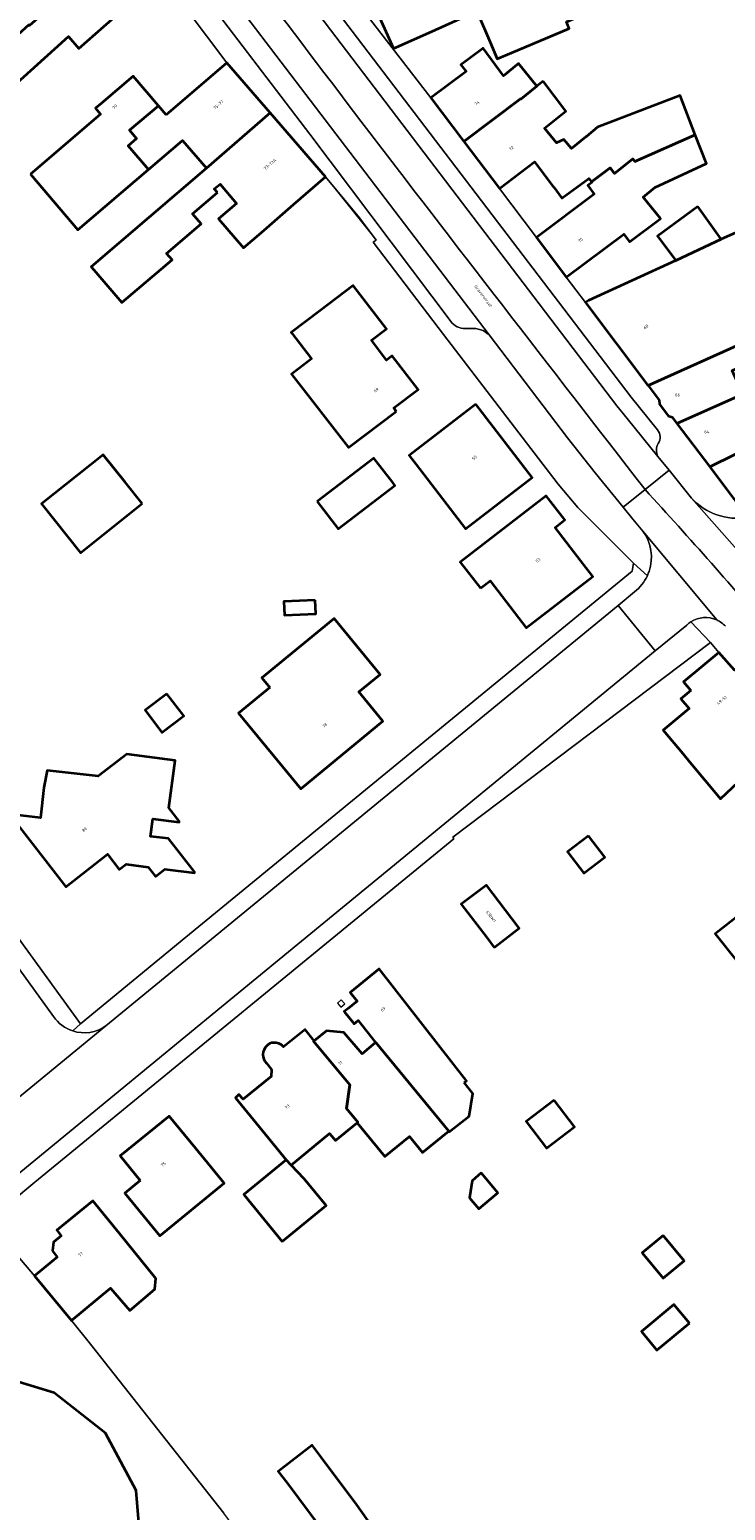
# Model space of a CAD drawing. Header units: metres. Extents: x 197700 to 204338, y 317132 to 325229.
# Tile 182 of 256: x 199667 to 199749, y 318802 to 318978. Entities that reach past the tile are written whole.
import ezdxf
from ezdxf.enums import TextEntityAlignment as Align

# ---------------------------------------------------------------- set-up
doc = ezdxf.new("R2010")
doc.units = ezdxf.units.M
for name, color, linetype, lineweight in [('B-WE-IE-TERREINAFSCHEIDING_KUNSTMATIG_HEKWERK-G', 20, 'IE-TERREINAFSCHEIDING-KUNSTMATIG', 18), ('B-WE-IE-TERREINAFSCHEIDING_KUNSTMATIG_MUUR-G', 90, 'IE-TERREINAFSCHEIDING-KUNSTMATIG-DICHT', 18), ('B-WE-OG-BEBOUWING-GV', 7, 'Continuous', 35), ('B-WE-OG-BEBOUWING-T18', 10, 'Continuous', 18), ('B-WE-OG-TERREIN_ERF-GV', 7, 'Continuous', 18), ('B-WE-OG-TOPOGRAFIE-T18', 10, 'Continuous', 18), ('B-WE-VH-VERHARDING_ASFALT-GV', 252, 'Continuous', 18), ('B-WE-VH-VERHARDING_BETONSTRAATSTEEN-GV', 252, 'Continuous', 18), ('B-WE-VH-VERHARDING_TEGEL-GV', 252, 'Continuous', 18)]:
    doc.layers.add(name, color=color, linetype=linetype, lineweight=lineweight)
doc.styles.add('NLCS-ISO-M200-T18', font='NLCS-ISO.ttf', dxfattribs={"height": 0.36})
doc.linetypes.add('IE-TERREINAFSCHEIDING-KUNSTMATIG', pattern='A,4,[82,NLCS.SHX,S=0.75,R=90,X=0,Y=0],4,-2', length=10)
doc.linetypes.add('IE-TERREINAFSCHEIDING-KUNSTMATIG-DICHT', pattern='A,8,-1,[82,NLCS.SHX,S=0.75,R=90,X=0,Y=0],-1', length=10)

msp = doc.modelspace()

# ---------------------------------------------------------------- linework, layer by layer
at = {"layer": 'B-WE-IE-TERREINAFSCHEIDING_KUNSTMATIG_HEKWERK-G'}
for points in [[(199701.631, 318960.052), (199707.643, 318952.552)], [(199673.722, 318821.404), (199689.569, 318801.302)]]:
    msp.add_lwpolyline(points, dxfattribs=at)
at = {"layer": 'B-WE-IE-TERREINAFSCHEIDING_KUNSTMATIG_MUUR-G'}
for points in [[(199703.504, 318862.308), (199703.049, 318861.904)], [(199703.049, 318861.904), (199703.473, 318861.427)], [(199703.473, 318861.427), (199703.928, 318861.83)], [(199703.928, 318861.83), (199703.504, 318862.308)]]:
    msp.add_lwpolyline(points, dxfattribs=at)
at = {"layer": 'B-WE-OG-BEBOUWING-GV'}
for points in [[(199722.096, 318980.938), (199720.767, 318984.069), (199721.962, 318984.576), (199719.679, 318989.953), (199717.39, 318988.724), (199716.794, 318988.444), (199712.235, 318986.391), (199713.428, 318983.741), (199707.193, 318980.943), (199709.732, 318975.299), (199714.268, 318977.34), (199719.62, 318979.749)], [(199679.041, 318981.23), (199675.127, 318985.653), (199666.478, 318978.027), (199666.407, 318978.106), (199663.824, 318975.782), (199658.509, 318971.001), (199661.303, 318967.895), (199671.11, 318976.718), (199672.367, 318975.323), (199675.297, 318977.916)], [(199728.147, 318982.961), (199727.95, 318983.424), (199722.096, 318980.938), (199719.62, 318979.749), (199721.192, 318976.047), (199722.029, 318974.076), (199723.738, 318974.802), (199730.574, 318977.705), (199730.251, 318978.467), (199732.972, 318979.623), (199731.034, 318984.187)], [(199720.313, 318975.291), (199720.162, 318975.179), (199717.709, 318973.353), (199718.331, 318972.561), (199714.145, 318969.442), (199718.087, 318964.246), (199724.8, 318969.346), (199724.847, 318969.289), (199726.754, 318970.839), (199724.571, 318973.523), (199722.782, 318972.07), (199720.363, 318975.334)], [(199666.59, 318960.376), (199672.238, 318953.763), (199680.634, 318960.932), (199678.223, 318963.761), (199679.212, 318964.604), (199678.369, 318965.593), (199681.799, 318968.516), (199678.797, 318972.026), (199674.997, 318968.776), (199674.331, 318968.204), (199674.934, 318967.502)], [(199682.724, 318967.434), (199681.799, 318968.516), (199678.369, 318965.593), (199679.212, 318964.604), (199678.223, 318963.761), (199680.634, 318960.932), (199684.678, 318964.386), (199687.498, 318961.083), (199695.051, 318967.652), (199689.908, 318973.593)], [(199727.472, 318971.418), (199726.754, 318970.839), (199724.847, 318969.289), (199724.8, 318969.346), (199718.087, 318964.246), (199722.301, 318958.691), (199726.46, 318961.846), (199728.762, 318958.81), (199728.776, 318958.82), (199729.707, 318957.511), (199732.906, 318959.88), (199733.211, 318959.467), (199735.43, 318961.152), (199735.974, 318960.454), (199738.143, 318962.188), (199738.386, 318961.875), (199745.551, 318965.059), (199743.742, 318969.739), (199733.962, 318965.957), (199732.626, 318964.871), (199732.538, 318964.8), (199730.843, 318963.422), (199729.964, 318964.503), (199729.076, 318964.088), (199727.656, 318965.834), (199730.177, 318967.885)], [(199688.804, 318958.201), (199688.439, 318958.629), (199689.117, 318959.208), (199691.079, 318956.911), (199688.942, 318955.061), (199691.909, 318951.634), (199694.022, 318953.464), (199697.851, 318956.779), (199701.631, 318960.052), (199695.051, 318967.652), (199687.498, 318961.083), (199673.803, 318949.387), (199674.112, 318949.026), (199677.456, 318945.119), (199683.414, 318950.206), (199682.773, 318950.956), (199686.884, 318954.466), (199685.849, 318955.678)], [(199738.386, 318961.875), (199738.143, 318962.188), (199735.974, 318960.454), (199735.43, 318961.152), (199733.211, 318959.467), (199733.262, 318959.398), (199732.79, 318959.043), (199733.565, 318958.012), (199726.689, 318952.847), (199730.232, 318948.131), (199737.06, 318953.26), (199737.744, 318952.349), (199741.342, 318955.052), (199741.422, 318955.112), (199739.356, 318957.654), (199740.756, 318958.791), (199746.869, 318961.65), (199745.551, 318965.059)], [(199761.38, 318945.813), (199764.918, 318946.996), (199760.157, 318957.757), (199748.647, 318952.665), (199743.258, 318950.11), (199732.883, 318945.386), (199732.516, 318945.129), (199739.85, 318935.392), (199739.953, 318935.258), (199756.611, 318942.752), (199756.602, 318942.773), (199760.69, 318944.581)], [(199745.868, 318956.555), (199745.092, 318955.982), (199741.071, 318953.01), (199743.258, 318950.11), (199748.647, 318952.665)], [(199710.038, 318932.201), (199709.74, 318932.611), (199712.646, 318934.811), (199709.573, 318938.817), (199708.883, 318938.288), (199707.097, 318940.648), (199708.871, 318941.999), (199704.936, 318947.17), (199700.957, 318944.142), (199697.578, 318941.57), (199697.643, 318941.485), (199699.988, 318938.447), (199698.428, 318937.243), (199697.604, 318936.606), (199704.383, 318927.891)], [(199751.43, 318937.724), (199752.584, 318937.272), (199757.98, 318939.659), (199756.611, 318942.752), (199739.953, 318935.258), (199741.272, 318933.545), (199741.314, 318933.043), (199742.322, 318931.676), (199742.8, 318931.514), (199743.359, 318930.774), (199751.186, 318934.252), (199751.145, 318934.344), (199749.941, 318937.066)], [(199743.359, 318930.774), (199747.274, 318925.594), (199756.104, 318929.964), (199756.12, 318929.93), (199758.366, 318931.037), (199758.314, 318931.148), (199761.662, 318932.644), (199760.199, 318935.869), (199755.759, 318933.746), (199754.823, 318935.971), (199751.145, 318934.344), (199751.186, 318934.252)], [(199719.488, 318933.061), (199711.561, 318926.964), (199712.392, 318925.883), (199718.268, 318918.237), (199726.201, 318924.333)], [(199757.36, 318926.501), (199758.605, 318927.087), (199757.975, 318928.426), (199759.301, 318929.05), (199758.366, 318931.037), (199756.12, 318929.93), (199756.104, 318929.964), (199747.274, 318925.594), (199750.1, 318921.855), (199752.419, 318921.232), (199758.504, 318924.056)], [(199679.867, 318921.253), (199677.834, 318923.8), (199675.233, 318927.058), (199667.906, 318921.206), (199672.541, 318915.402)], [(199700.645, 318921.476), (199703.151, 318918.231), (199709.891, 318923.411), (199709.625, 318923.757), (199707.392, 318926.662)], [(199720.034, 318911.198), (199721.18, 318912.086), (199725.477, 318906.497), (199733.405, 318912.591), (199731.143, 318915.534), (199728.924, 318918.42), (199730.073, 318919.305), (199727.862, 318922.175), (199717.642, 318914.303)], [(199700.416, 318909.756), (199696.696, 318909.612), (199696.758, 318908.003), (199700.479, 318908.147)], [(199695.024, 318899.4), (199691.309, 318896.33), (199698.711, 318887.373), (199708.444, 318895.416), (199705.611, 318898.87), (199708.149, 318900.958), (199702.655, 318907.613), (199694.083, 318900.537)], [(199745.024, 318899.047), (199743.842, 318898.06), (199744.816, 318896.894), (199741.745, 318894.33), (199744.059, 318891.559), (199744.926, 318890.521), (199748.562, 318886.166), (199757.041, 318894.179), (199753.831, 318898), (199750.62, 318901.822), (199750.197, 318901.477), (199748.348, 318903.556), (199744.171, 318900.068)], [(199682.816, 318898.645), (199680.217, 318896.687), (199682.198, 318894.057), (199684.798, 318896.015)], [(199664.111, 318884.345), (199670.798, 318875.737), (199675.763, 318879.594), (199677.137, 318877.774), (199677.953, 318878.4), (199680.577, 318878.055), (199681.452, 318876.935), (199682.571, 318877.824), (199686.07, 318877.372), (199686.094, 318877.498), (199683.006, 318881.46), (199680.862, 318881.684), (199681.12, 318883.778), (199684.258, 318883.392), (199684.263, 318883.516), (199683.031, 318885.085), (199683.805, 318890.724), (199678.055, 318891.466), (199674.64, 318888.854), (199668.606, 318889.525), (199668.182, 318887.506), (199667.803, 318883.921)], [(199758.133, 318883.071), (199759.632, 318881.48), (199757.778, 318879.49), (199759.769, 318877.501), (199758.871, 318876.91), (199758.108, 318877.848), (199752.178, 318872.963), (199751.905, 318873.263), (199747.93, 318870.123), (199750.566, 318866.799), (199753.528, 318869.287), (199753.758, 318869.008), (199761.522, 318875.379), (199768.474, 318882.162), (199764.892, 318885.886), (199764.352, 318885.394), (199761.813, 318888.039), (199760.896, 318888.994), (199757.289, 318885.531), (199756.503, 318884.776)], [(199732.887, 318881.784), (199730.381, 318879.878), (199732.313, 318877.339), (199734.818, 318879.244)], [(199721.687, 318868.501), (199724.638, 318870.81), (199723.774, 318871.946), (199720.748, 318875.926), (199717.765, 318873.657), (199720.789, 318869.681)], [(199718.128, 318852.467), (199718.404, 318852.683), (199708.013, 318865.969), (199704.561, 318863.157), (199705.383, 318862.149), (199704.315, 318861.284), (199703.839, 318860.896), (199705.038, 318859.443), (199705.511, 318859.834), (199707.583, 318857.211), (199707.6, 318857.225), (199716.286, 318846.702), (199716.346, 318846.63), (199718.709, 318848.478), (199719.151, 318851.16)], [(199696.116, 318857.092), (199695.798, 318857.173), (199695.471, 318857.198), (199695.246, 318857.169), (199695.033, 318857.096), (199694.838, 318856.982), (199694.665, 318856.837), (199694.481, 318856.618), (199694.338, 318856.371), (199694.245, 318856.1), (199694.21, 318855.816), (199694.233, 318855.529), (199694.316, 318855.253), (199694.45, 318854.998), (199694.634, 318854.776), (199695.244, 318854.033), (199695.18, 318853.193), (199691.878, 318850.5), (199691.336, 318851.055), (199690.959, 318850.663), (199694.159, 318846.733), (199696.961, 318843.292), (199697.565, 318842.653), (199702.118, 318846.426), (199702.821, 318845.578), (199705.383, 318847.678), (199705.473, 318847.752), (199704.138, 318849.375), (199704.519, 318852.182), (199700.231, 318857.373), (199700.313, 318857.439), (199699.242, 318858.783), (199696.654, 318856.72), (199696.409, 318856.94)], [(199705.383, 318847.678), (199708.67, 318843.668), (199711.597, 318846.068), (199713.17, 318844.149), (199716.286, 318846.702), (199707.6, 318857.225), (199707.583, 318857.211), (199705.985, 318855.861), (199703.835, 318858.407), (199701.778, 318858.606), (199700.313, 318857.439), (199700.231, 318857.373), (199704.519, 318852.182), (199704.138, 318849.375), (199705.473, 318847.752)], [(199728.813, 318850.386), (199725.465, 318847.836), (199727.878, 318844.668), (199731.226, 318847.218)], [(199679.647, 318840.842), (199677.796, 318839.327), (199681.982, 318834.261), (199689.606, 318840.508), (199686.238, 318844.623), (199683.071, 318848.492), (199677.272, 318843.744)], [(199696.508, 318833.581), (199701.71, 318837.845), (199699.1, 318841.029), (199697.565, 318842.653), (199696.961, 318843.292), (199691.929, 318839.167)], [(199720.143, 318841.736), (199719.053, 318840.808), (199718.731, 318838.772), (199719.839, 318837.468), (199722.116, 318839.353)], [(199669.213, 318832.476), (199669.786, 318831.736), (199667.069, 318829.487), (199671.461, 318824.183), (199676.124, 318828.045), (199678.392, 318825.385), (199681.385, 318827.937), (199681.502, 318829.185), (199677.162, 318834.52), (199674.007, 318838.398), (199669.725, 318834.914), (199670.255, 318834.262), (199669.325, 318833.499)], [(199741.74, 318834.29), (199739.251, 318832.231), (199741.748, 318829.213), (199744.237, 318831.272)], [(199744.855, 318823.878), (199743.018, 318826.098), (199739.16, 318822.906), (199740.997, 318820.685)], [(199705.346, 318802.283), (199701.12, 318807.968), (199700.051, 318809.387), (199696.029, 318806.27), (199697.045, 318804.939), (199703.84, 318795.797), (199707.87, 318798.792)]]:
    msp.add_lwpolyline(points, close=True, dxfattribs=at)
msp.add_lwpolyline([(199664.408, 318777.992), (199671.3, 318780.706), (199675.494, 318774.001), (199678.703, 318776.032), (199676.916, 318778.063), (199683.381, 318786.012), (199677.561, 318789.004), (199679.786, 318796.379), (199679.158, 318804.017), (199675.5, 318810.814), (199669.431, 318815.623), (199662.386, 318817.743)], dxfattribs=at)
at = {"layer": 'B-WE-OG-TERREIN_ERF-GV'}
for points in [[(199664.295, 318870.804), (199672.562, 318859.426), (199685.043, 318869.734), (199738.06, 318913.208), (199738.231, 318914.163), (199731.622, 318920.763), (199729.262, 318923.538), (199715.663, 318941.324), (199707.283, 318952.297), (199707.643, 318952.552), (199705.681, 318955.177), (199701.631, 318960.052), (199697.851, 318956.779), (199694.022, 318953.464), (199691.909, 318951.634), (199688.942, 318955.061), (199691.079, 318956.911), (199689.117, 318959.208), (199688.439, 318958.629), (199688.804, 318958.201), (199685.849, 318955.678), (199686.884, 318954.466), (199682.773, 318950.956), (199683.414, 318950.206), (199677.456, 318945.119), (199674.112, 318949.026), (199673.803, 318949.387), (199687.498, 318961.083), (199684.678, 318964.386), (199680.634, 318960.932), (199672.238, 318953.763), (199666.59, 318960.376), (199674.934, 318967.502), (199674.331, 318968.204), (199674.997, 318968.776), (199678.797, 318972.026), (199681.799, 318968.516), (199682.724, 318967.434), (199689.908, 318973.593), (199682.802, 318983.095)], [(199703.901, 318982.77), (199714.145, 318969.442), (199718.331, 318972.561), (199717.709, 318973.353), (199720.162, 318975.179), (199720.313, 318975.291), (199720.363, 318975.334), (199722.782, 318972.07), (199724.571, 318973.523), (199726.754, 318970.839), (199727.472, 318971.418), (199730.177, 318967.885), (199727.656, 318965.834), (199729.076, 318964.088), (199729.964, 318964.503), (199730.843, 318963.422), (199732.538, 318964.8), (199732.626, 318964.871), (199733.962, 318965.957), (199743.742, 318969.739), (199745.551, 318965.059), (199746.869, 318961.65), (199740.756, 318958.791), (199739.356, 318957.654), (199741.422, 318955.112), (199741.342, 318955.052), (199737.744, 318952.349), (199737.06, 318953.26), (199730.232, 318948.131), (199732.516, 318945.129), (199732.883, 318945.386), (199743.258, 318950.11), (199741.071, 318953.01), (199745.092, 318955.982)], [(199730.574, 318977.705), (199723.738, 318974.802), (199722.029, 318974.076), (199721.192, 318976.047), (199719.62, 318979.749), (199714.268, 318977.34), (199709.732, 318975.299), (199707.193, 318980.943)], [(199675.297, 318977.916), (199672.367, 318975.323), (199671.11, 318976.718), (199661.303, 318967.895), (199658.509, 318971.001), (199663.824, 318975.782), (199666.407, 318978.106)], [(199745.092, 318955.982), (199745.868, 318956.555), (199748.647, 318952.665), (199760.157, 318957.757)], [(199757.041, 318894.179), (199748.562, 318886.166), (199744.926, 318890.521), (199744.059, 318891.559), (199741.745, 318894.33), (199744.816, 318896.894), (199743.842, 318898.06), (199745.024, 318899.047), (199744.171, 318900.068), (199748.348, 318903.556), (199747.352, 318904.74), (199716.775, 318881.612), (199716.896, 318881.431), (199667.124, 318840.633), (199661.532, 318836.016), (199667.069, 318829.487), (199669.786, 318831.736), (199669.213, 318832.476), (199669.325, 318833.499), (199670.255, 318834.262), (199669.725, 318834.914), (199674.007, 318838.398), (199677.162, 318834.52), (199681.502, 318829.185), (199681.385, 318827.937), (199678.392, 318825.385), (199676.124, 318828.045), (199671.461, 318824.183), (199673.722, 318821.404), (199689.569, 318801.302)], [(199750.566, 318866.799), (199747.93, 318870.123), (199751.905, 318873.263)], [(199649.388, 318750.501), (199673.946, 318770.823), (199684.009, 318779.364), (199692.143, 318786.066), (199697.496, 318790.568), (199689.569, 318801.302), (199673.722, 318821.404), (199671.461, 318824.183), (199667.069, 318829.487), (199661.532, 318836.016)], [(199662.386, 318817.743), (199669.431, 318815.623), (199675.5, 318810.814), (199679.158, 318804.017), (199679.786, 318796.379), (199677.561, 318789.004), (199683.381, 318786.012), (199676.916, 318778.063), (199678.703, 318776.032), (199675.494, 318774.001), (199662.09, 318765.392)]]:
    msp.add_lwpolyline(points, dxfattribs=at)
for points in [[(199726.46, 318961.846), (199722.301, 318958.691), (199726.689, 318952.847), (199733.565, 318958.012), (199732.79, 318959.043), (199733.262, 318959.398), (199733.211, 318959.467), (199732.906, 318959.88), (199729.707, 318957.511), (199728.776, 318958.82), (199728.762, 318958.81)], [(199709.74, 318932.611), (199710.038, 318932.201), (199704.383, 318927.891), (199697.604, 318936.606), (199698.428, 318937.243), (199699.988, 318938.447), (199697.643, 318941.485), (199697.578, 318941.57), (199700.957, 318944.142), (199704.936, 318947.17), (199708.871, 318941.999), (199707.097, 318940.648), (199708.883, 318938.288), (199709.573, 318938.817), (199712.646, 318934.811)], [(199711.561, 318926.964), (199719.488, 318933.061), (199726.201, 318924.333), (199718.268, 318918.237), (199712.392, 318925.883)], [(199677.834, 318923.8), (199679.867, 318921.253), (199672.541, 318915.402), (199667.906, 318921.206), (199675.233, 318927.058)], [(199703.151, 318918.231), (199700.645, 318921.476), (199707.392, 318926.662), (199709.625, 318923.757), (199709.891, 318923.411)], [(199721.18, 318912.086), (199720.034, 318911.198), (199717.642, 318914.303), (199727.862, 318922.175), (199730.073, 318919.305), (199728.924, 318918.42), (199731.143, 318915.534), (199733.405, 318912.591), (199725.477, 318906.497)], [(199700.416, 318909.756), (199700.479, 318908.147), (199696.758, 318908.003), (199696.696, 318909.612)], [(199691.309, 318896.33), (199695.024, 318899.4), (199694.083, 318900.537), (199702.655, 318907.613), (199708.149, 318900.958), (199705.611, 318898.87), (199708.444, 318895.416), (199698.711, 318887.373)], [(199682.816, 318898.645), (199684.798, 318896.015), (199682.198, 318894.057), (199680.217, 318896.687)], [(199670.798, 318875.737), (199664.111, 318884.345), (199667.803, 318883.921), (199668.182, 318887.506), (199668.606, 318889.525), (199674.64, 318888.854), (199678.055, 318891.466), (199683.805, 318890.724), (199683.031, 318885.085), (199684.263, 318883.516), (199684.258, 318883.392), (199681.12, 318883.778), (199680.862, 318881.684), (199683.006, 318881.46), (199686.094, 318877.498), (199686.07, 318877.372), (199682.571, 318877.824), (199681.452, 318876.935), (199680.577, 318878.055), (199677.953, 318878.4), (199677.137, 318877.774), (199675.763, 318879.594)], [(199732.887, 318881.784), (199734.818, 318879.244), (199732.313, 318877.339), (199730.381, 318879.878)], [(199724.638, 318870.81), (199721.687, 318868.501), (199720.789, 318869.681), (199717.765, 318873.657), (199720.748, 318875.926), (199723.774, 318871.946)], [(199701.71, 318837.845), (199696.508, 318833.581), (199691.929, 318839.167), (199696.961, 318843.292), (199694.159, 318846.733), (199690.959, 318850.663), (199691.336, 318851.055), (199691.878, 318850.5), (199695.18, 318853.193), (199695.244, 318854.033), (199694.634, 318854.776), (199694.45, 318854.998), (199694.316, 318855.253), (199694.233, 318855.529), (199694.21, 318855.816), (199694.245, 318856.1), (199694.338, 318856.371), (199694.481, 318856.618), (199694.665, 318856.837), (199694.838, 318856.982), (199695.033, 318857.096), (199695.246, 318857.169), (199695.471, 318857.198), (199695.798, 318857.173), (199696.116, 318857.092), (199696.409, 318856.94), (199696.654, 318856.72), (199699.242, 318858.783), (199700.313, 318857.439), (199701.778, 318858.606), (199703.835, 318858.407), (199705.985, 318855.861), (199707.583, 318857.211), (199705.511, 318859.834), (199705.038, 318859.443), (199703.839, 318860.896), (199704.315, 318861.284), (199705.383, 318862.149), (199704.561, 318863.157), (199708.013, 318865.969), (199718.404, 318852.683), (199718.128, 318852.467), (199719.151, 318851.16), (199718.709, 318848.478), (199716.346, 318846.63), (199716.286, 318846.702), (199713.17, 318844.149), (199711.597, 318846.068), (199708.67, 318843.668), (199705.383, 318847.678), (199702.821, 318845.578), (199702.118, 318846.426), (199697.565, 318842.653), (199699.1, 318841.029)], [(199728.813, 318850.386), (199731.226, 318847.218), (199727.878, 318844.668), (199725.465, 318847.836)], [(199677.796, 318839.327), (199679.647, 318840.842), (199677.272, 318843.744), (199683.071, 318848.492), (199686.238, 318844.623), (199689.606, 318840.508), (199681.982, 318834.261)], [(199720.143, 318841.736), (199722.116, 318839.353), (199719.839, 318837.468), (199718.731, 318838.772), (199719.053, 318840.808)], [(199741.74, 318834.29), (199744.237, 318831.272), (199741.748, 318829.213), (199739.251, 318832.231)], [(199744.855, 318823.878), (199740.997, 318820.685), (199739.16, 318822.906), (199743.018, 318826.098)], [(199701.12, 318807.968), (199705.346, 318802.283), (199707.87, 318798.792), (199703.84, 318795.797), (199697.045, 318804.939), (199696.029, 318806.27), (199700.051, 318809.387)]]:
    msp.add_lwpolyline(points, close=True, dxfattribs=at)
at = {"layer": 'B-WE-VH-VERHARDING_ASFALT-GV'}
for points in [[(199737.454, 318931.369), (199736.257, 318932.863), (199685.154, 319000), (199680.669, 319005.891), (199677.673, 319003.583)], [(199677.673, 319003.583), (199675.129, 319001.623), (199721.08, 318941.285), (199730.388, 318929.063), (199733.664, 318924.917), (199736.991, 318920.811), (199739.593, 318922.909)], [(199739.593, 318922.909), (199742.439, 318925.204), (199741.109, 318926.848), (199737.454, 318931.369)], [(199755.158, 318905.26), (199757.786, 318907.532), (199757.758, 318907.563), (199757.731, 318907.595), (199745.112, 318921.898), (199742.439, 318925.204), (199739.593, 318922.909)], [(199739.593, 318922.909), (199736.991, 318920.811), (199738.157, 318919.394), (199739.329, 318917.982), (199748.103, 318907.418)], [(199745.112, 318921.898), (199757.731, 318907.595)], [(199748.101, 318907.419), (199748.103, 318907.418), (199739.329, 318917.982)], [(199738.347, 318910.752), (199736.386, 318909.142), (199740.806, 318903.748), (199744.539, 318906.815)]]:
    msp.add_lwpolyline(points, dxfattribs=at)
for points in [[(199677.673, 319003.583, -0.0024901), (199705.837, 318966.677)], [(199705.837, 318966.677, 0.0024901), (199677.673, 319003.583)], [(199705.837, 318966.677, 0.0014693), (199739.593, 318922.909)], [(199739.593, 318922.909, -0.0014693), (199705.837, 318966.677)], [(199755.158, 318905.26, 0.0098856), (199739.593, 318922.909)], [(199739.593, 318922.909, -0.0098856), (199755.158, 318905.26)], [(199751.704, 318919.586, -0.2529053), (199745.112, 318921.898)], [(199739.329, 318917.982, -0.2439701), (199740.064, 318913.19)], [(199739.862, 318912.683, -0.1184239), (199738.347, 318910.752)], [(199740.064, 318913.19, -0.0272215), (199739.862, 318912.683)], [(199744.539, 318906.815, -0.0512386), (199745.042, 318907.209)], [(199745.042, 318907.209, -0.2544571), (199748.101, 318907.419)], [(199748.103, 318907.418, -0.099584), (199749.129, 318906.671)]]:
    msp.add_lwpolyline(points, format="xyb", dxfattribs=at)
msp.add_lwpolyline([(199740.806, 318903.748), (199736.386, 318909.142), (199686.55, 318868.222), (199675.548, 318859.198), (199664.856, 318850.409), (199619.379, 318813.094), (199623.843, 318807.674), (199672.331, 318847.52), (199689.307, 318861.462)], close=True, dxfattribs=at)
at = {"layer": 'B-WE-VH-VERHARDING_BETONSTRAATSTEEN-GV'}
for points in [[(199741.073, 318929.989), (199737.937, 318933.881), (199682.217, 319007.084), (199680.669, 319005.891), (199685.154, 319000), (199736.257, 318932.863)], [(199718.496, 318942.048), (199719.48, 318942.048), (199720.355, 318941.823), (199721.08, 318941.285), (199675.129, 319001.623), (199673.14, 319000.089), (199675.376, 318997.131), (199699.791, 318965.115)], [(199699.791, 318965.115), (199716.683, 318942.696)], [(199669.35, 318860.303), (199662.027, 318870.421), (199634.55, 318908.651), (199604.191, 318950.747), (199599.973, 318947.715), (199599.732, 318946.926)], [(199736.257, 318932.863), (199737.454, 318931.369), (199741.109, 318926.848)], [(199664.856, 318850.409), (199675.548, 318859.198)]]:
    msp.add_lwpolyline(points, dxfattribs=at)
for points in [[(199716.683, 318942.696, 0.2393613), (199718.496, 318942.048)], [(199741.151, 318928.404, 0.3293163), (199741.073, 318929.989)], [(199741.109, 318926.848, -0.2351863), (199741.151, 318928.404)], [(199671.619, 318858.601, -0.1649274), (199669.35, 318860.303)], [(199675.548, 318859.198, -0.2377827), (199671.619, 318858.601)]]:
    msp.add_lwpolyline(points, format="xyb", dxfattribs=at)
at = {"layer": 'B-WE-VH-VERHARDING_TEGEL-GV'}
for points in [[(199699.917, 318988.117), (199700.005, 318988.183), (199698.822, 318989.707), (199696.772, 318992.348), (199696.685, 318992.281), (199692.329, 318997.884), (199688.747, 319002.53), (199685.54, 319006.689), (199685.453, 319006.621), (199684.086, 319008.524), (199682.217, 319007.084), (199737.937, 318933.881), (199741.073, 318929.989)], [(199716.683, 318942.696), (199699.791, 318965.115), (199675.376, 318997.131), (199673.14, 319000.089), (199671.02, 318998.456), (199674.19, 318994.343), (199682.667, 318983.032), (199682.802, 318983.095), (199689.908, 318973.593), (199695.051, 318967.652), (199701.631, 318960.052), (199705.681, 318955.177)], [(199751.704, 318919.586), (199750.1, 318921.855), (199747.274, 318925.594), (199743.359, 318930.774), (199742.8, 318931.514), (199742.322, 318931.676), (199741.314, 318933.043), (199741.272, 318933.545), (199739.953, 318935.258), (199739.85, 318935.392), (199732.516, 318945.129), (199730.232, 318948.131), (199726.689, 318952.847), (199722.301, 318958.691), (199718.087, 318964.246), (199714.145, 318969.442), (199703.901, 318982.77), (199703.957, 318982.802), (199699.917, 318988.117)], [(199705.681, 318955.177), (199707.643, 318952.552), (199707.283, 318952.297), (199715.663, 318941.324), (199729.262, 318923.538), (199731.622, 318920.763), (199738.231, 318914.163), (199739.862, 318912.683)], [(199671.619, 318858.601), (199672.562, 318859.426), (199664.295, 318870.804), (199636.184, 318909.898), (199604.587, 318953.688), (199604.186, 318953.393), (199598.219, 318948.999), (199599.973, 318947.715), (199604.191, 318950.747)], [(199604.191, 318950.747), (199634.55, 318908.651), (199662.027, 318870.421), (199669.35, 318860.303)], [(199739.329, 318917.982), (199738.157, 318919.394), (199736.991, 318920.811), (199733.664, 318924.917), (199730.388, 318929.063), (199721.08, 318941.285), (199720.355, 318941.823), (199719.48, 318942.048), (199718.496, 318942.048)], [(199741.109, 318926.848), (199742.439, 318925.204), (199745.112, 318921.898)], [(199739.862, 318912.683), (199738.231, 318914.163), (199738.06, 318913.208)], [(199738.06, 318913.208), (199685.043, 318869.734), (199672.562, 318859.426), (199671.619, 318858.601)], [(199675.548, 318859.198), (199686.55, 318868.222), (199736.386, 318909.142), (199738.347, 318910.752)], [(199744.539, 318906.815), (199740.806, 318903.748), (199689.307, 318861.462), (199672.331, 318847.52), (199623.843, 318807.674), (199625.176, 318806.072), (199634.528, 318813.655), (199636.452, 318815.271), (199640.625, 318818.738), (199646.276, 318823.424), (199646.324, 318823.365), (199647.583, 318824.409), (199647.537, 318824.466), (199650.026, 318826.492), (199661.532, 318836.016), (199667.124, 318840.633), (199716.896, 318881.431), (199716.775, 318881.612)], [(199716.775, 318881.612), (199747.352, 318904.74), (199745.042, 318907.209)], [(199745.042, 318907.209), (199747.352, 318904.74), (199748.348, 318903.556), (199750.197, 318901.477), (199750.62, 318901.822), (199753.831, 318898), (199757.041, 318894.179), (199762.374, 318888.573), (199761.813, 318888.039), (199764.352, 318885.394), (199764.892, 318885.886), (199768.474, 318882.162), (199772.807, 318877.658), (199778.161, 318872.092), (199782.901, 318867.165), (199787.833, 318862.038), (199792.683, 318856.996), (199797.165, 318852.337), (199811.636, 318837.401), (199814.75, 318834.171)], [(199748.103, 318907.418), (199748.101, 318907.419)]]:
    msp.add_lwpolyline(points, dxfattribs=at)
for points in [[(199718.496, 318942.048, -0.2393613), (199716.683, 318942.696)], [(199741.073, 318929.989, -0.3293163), (199741.151, 318928.404)], [(199741.151, 318928.404, 0.2351863), (199741.109, 318926.848)], [(199745.112, 318921.898, 0.2529053), (199751.704, 318919.586)], [(199740.064, 318913.19, 0.2439701), (199739.329, 318917.982)], [(199738.347, 318910.752, 0.1184239), (199739.862, 318912.683)], [(199739.862, 318912.683, 0.0272215), (199740.064, 318913.19)], [(199745.042, 318907.209, 0.0512386), (199744.539, 318906.815)], [(199748.101, 318907.419, 0.2544571), (199745.042, 318907.209)], [(199749.129, 318906.671, 0.099584), (199748.103, 318907.418)], [(199669.35, 318860.303, 0.1649274), (199671.619, 318858.601)], [(199671.619, 318858.601, 0.2377827), (199675.548, 318859.198)]]:
    msp.add_lwpolyline(points, format="xyb", dxfattribs=at)

# ---------------------------------------------------------------- texts
at = {"layer": 'B-WE-OG-BEBOUWING-T18', "style": 'NLCS-ISO-M200-T18'}
for s, rotation, p in [('79', 40.5, (199676.633, 318968.402)), ('75-77', 40.8, (199688.92, 318968.623)), ('74', 37.1, (199719.626, 318968.836)), ('72', 37.1, (199723.704, 318963.46)), ('73-73A', 40.8, (199695.041, 318961.553)), ('70', 36.9, (199731.912, 318952.554)), ('68', 36.9, (199739.691, 318942.252)), ('69', 37.4, (199707.659, 318934.741)), ('55', 37.5, (199719.336, 318926.698)), ('53', 37.5, (199726.881, 318914.515)), ('49-51', 40, (199748.71, 318897.877)), ('78', 39.5, (199701.565, 318894.921)), ('80', 37.8, (199673.005, 318882.516)), ('63BW1', 308, (199721.29, 318872.213)), ('69', 39.1, (199708.475, 318861.186)), ('71', 38.5, (199703.393, 318854.779)), ('73', 39.2, (199697.096, 318849.594)), ('75', 39.3, (199682.379, 318842.755)), ('77', 39.1, (199672.566, 318832.069))]:
    msp.add_text(s, height=0.36, rotation=rotation, dxfattribs=at).set_placement(p, align=Align.MIDDLE)
for s, p in [('66', (199743.446, 318934.164)), ('64', (199746.931, 318929.778))]:
    msp.add_text(s, height=0.36, dxfattribs=at).set_placement(p, align=Align.MIDDLE)
at = {"layer": 'B-WE-OG-TOPOGRAFIE-T18', "style": 'NLCS-ISO-M200-T18'}
msp.add_text('Graverstraat', height=0.36, rotation=307.3, dxfattribs=at).set_placement((199720.376, 318945.903), align=Align.MIDDLE)

doc.saveas('drawing.dxf')
